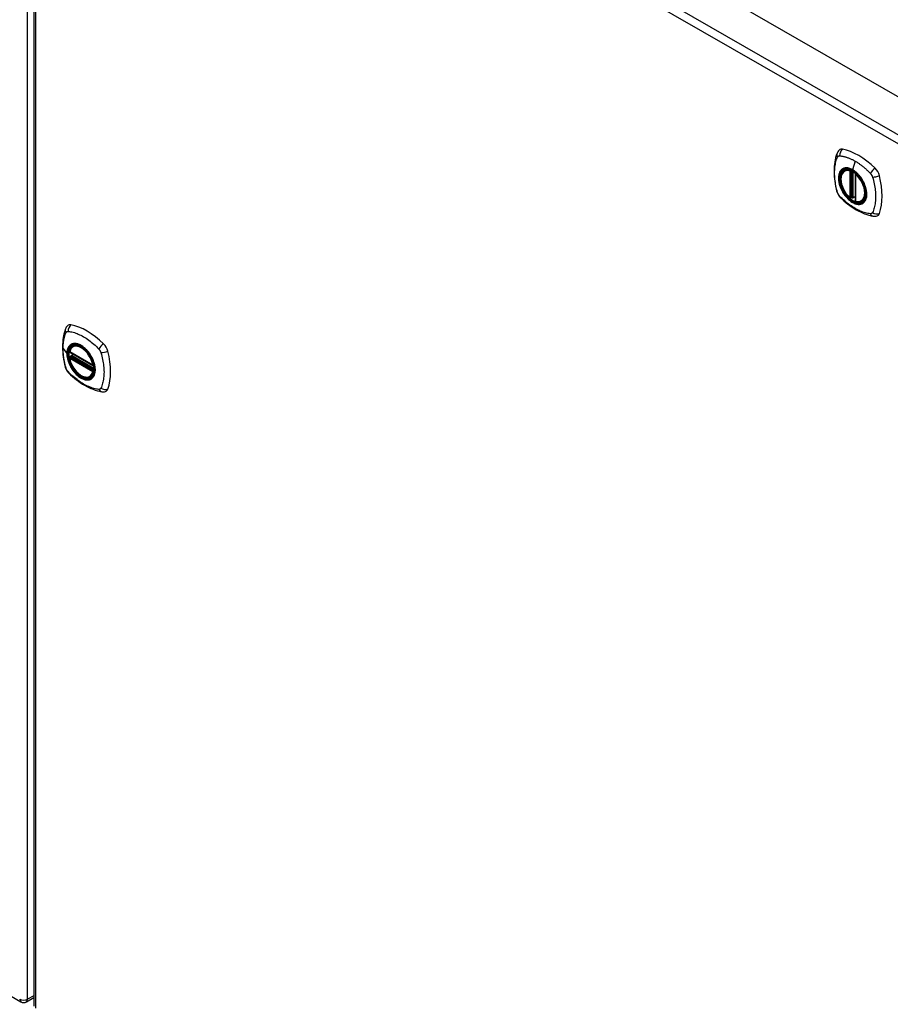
# Model space of a CAD drawing. Header units: inches. Extents: x 338.7 to 398.8, y 128 to 186.9.
# Tile 8 of 11: x 368.2 to 383.7, y 145.1 to 162.7. Entities that reach past the tile are written whole.
import ezdxf

# ---------------------------------------------------------------- set-up
doc = ezdxf.new("R2010")
doc.units = ezdxf.units.IN
doc.header["$MEASUREMENT"] = 0
doc.layers.add('Visible Edges(ANSI)', color=7, linetype='Continuous', lineweight=25)
doc.layers.add('Visible Tangent Edges(ANSI)', color=7, linetype='Continuous', lineweight=25)

msp = doc.modelspace()

# ---------------------------------------------------------------- linework, layer by layer
at = {"layer": 'Visible Edges(ANSI)'}
for p, q in [((369.11, 169.794), (398.53, 152.853)), ((368.421, 169.373), (368.421, 145.076)), ((338.772, 162.092), (368.191, 145.151)), ((382.895, 159.988), (382.905, 159.994)), ((383.089, 159.927), (383.089, 159.448)), ((383.02, 159.504), (383.006, 159.496)), ((383.035, 159.501), (383.033, 159.503)), ((383.089, 159.524), (383.048, 159.501)), ((383.207, 159.445), (383.218, 159.451)), ((369.122, 156.853), (369.132, 156.86)), ((369.065, 156.749), (369.479, 156.511)), ((369.065, 156.654), (369.079, 156.662)), ((369.085, 156.673), (369.084, 156.676)), ((369.09, 156.688), (369.131, 156.711)), ((369.434, 156.311), (369.445, 156.317)), ((368.29, 145.151), (368.421, 145.226))]:
    msp.add_line(p, q, dxfattribs=at)
at = {"layer": 'Visible Edges(ANSI)', "flags": 128}
for points in [[(382.761, 160.297), (382.753, 160.276), (382.747, 160.256), (382.741, 160.237), (382.736, 160.219), (382.732, 160.2), (382.728, 160.18), (382.721, 160.14), (382.715, 160.1), (382.711, 160.058), (382.709, 160.016), (382.708, 159.973), (382.709, 159.929), (382.711, 159.885), (382.715, 159.841), (382.72, 159.796), (382.727, 159.75), (382.736, 159.705), (382.745, 159.659), (382.751, 159.636), (382.754, 159.624), (382.757, 159.61)], [(382.799, 160.353), (382.786, 160.34), (382.775, 160.325), (382.767, 160.311), (382.761, 160.297)], [(382.993, 159.497), (382.979, 159.51), (382.965, 159.523), (382.952, 159.537), (382.939, 159.552), (382.927, 159.568), (382.915, 159.584), (382.903, 159.601), (382.893, 159.619), (382.883, 159.636), (382.873, 159.655), (382.865, 159.673), (382.857, 159.691), (382.85, 159.71), (382.844, 159.729), (382.839, 159.747), (382.834, 159.766), (382.831, 159.784), (382.828, 159.802), (382.827, 159.82), (382.826, 159.837), (382.826, 159.854), (382.828, 159.87), (382.83, 159.886), (382.833, 159.901), (382.838, 159.915), (382.843, 159.928), (382.849, 159.941), (382.857, 159.952), (382.865, 159.963), (382.874, 159.972), (382.884, 159.981), (382.895, 159.988)], [(383.149, 159.906), (383.167, 159.884), (383.184, 159.861), (383.201, 159.837), (383.216, 159.812), (383.23, 159.786), (383.243, 159.76), (383.254, 159.733), (383.264, 159.706)], [(382.757, 159.61), (382.762, 159.597), (382.767, 159.584), (382.773, 159.571), (382.779, 159.559), (382.787, 159.547), (382.795, 159.536), (382.804, 159.525), (382.813, 159.514)], [(382.813, 159.514), (382.823, 159.504), (382.832, 159.495), (382.85, 159.478), (382.884, 159.448), (382.919, 159.418), (382.955, 159.389), (382.991, 159.362), (383.028, 159.337), (383.065, 159.313), (383.102, 159.29), (383.14, 159.27), (383.178, 159.251), (383.215, 159.233), (383.254, 159.218), (383.292, 159.204), (383.33, 159.193), (383.368, 159.183), (383.387, 159.179), (383.398, 159.177), (383.409, 159.175)], [(383.033, 159.503), (383.031, 159.505), (383.027, 159.505), (383.023, 159.505), (383.02, 159.504)], [(383.207, 159.445), (383.195, 159.439), (383.183, 159.435), (383.169, 159.432), (383.156, 159.43), (383.142, 159.43), (383.127, 159.431), (383.113, 159.433), (383.098, 159.437)], [(383.409, 159.175), (383.424, 159.173), (383.44, 159.173), (383.458, 159.175), (383.476, 159.18)], [(368.988, 157.162), (368.98, 157.141), (368.974, 157.122), (368.968, 157.103), (368.964, 157.084), (368.959, 157.066), (368.955, 157.046), (368.948, 157.006), (368.942, 156.966), (368.938, 156.924), (368.936, 156.882), (368.935, 156.839), (368.936, 156.795), (368.938, 156.751), (368.942, 156.707), (368.948, 156.662), (368.954, 156.616), (368.963, 156.571), (368.973, 156.525), (368.978, 156.502), (368.981, 156.49), (368.985, 156.476)], [(369.026, 157.219), (369.013, 157.205), (369.002, 157.191), (368.994, 157.177), (368.988, 157.162)], [(369.06, 156.762), (369.064, 156.777), (369.069, 156.791), (369.075, 156.804), (369.083, 156.816), (369.091, 156.828), (369.1, 156.837), (369.111, 156.846), (369.122, 156.853)], [(369.376, 156.772), (369.394, 156.75), (369.412, 156.727), (369.428, 156.702), (369.443, 156.677), (369.457, 156.652), (369.47, 156.625), (369.481, 156.598), (369.491, 156.572)], [(369.434, 156.311), (369.423, 156.305), (369.411, 156.301), (369.398, 156.298), (369.385, 156.296), (369.371, 156.295), (369.357, 156.296), (369.343, 156.298), (369.329, 156.302), (369.314, 156.306), (369.299, 156.312), (369.285, 156.319), (369.27, 156.327), (369.255, 156.336), (369.241, 156.346), (369.227, 156.358), (369.212, 156.37), (369.199, 156.383), (369.185, 156.397), (369.172, 156.411), (369.16, 156.427), (369.147, 156.443), (369.136, 156.459), (369.125, 156.476), (369.115, 156.494), (369.105, 156.512), (369.096, 156.53), (369.088, 156.548), (369.08, 156.567), (369.074, 156.586), (369.068, 156.604), (369.063, 156.623), (369.06, 156.641)], [(369.079, 156.662), (369.082, 156.664), (369.084, 156.667), (369.085, 156.67), (369.085, 156.673)], [(368.985, 156.476), (368.989, 156.463), (368.994, 156.449), (369, 156.437), (369.007, 156.425), (369.014, 156.413), (369.022, 156.401), (369.031, 156.39), (369.04, 156.38)], [(369.04, 156.38), (369.05, 156.37), (369.06, 156.361), (369.077, 156.344), (369.111, 156.314), (369.147, 156.284), (369.182, 156.255), (369.219, 156.228), (369.255, 156.202), (369.292, 156.178), (369.329, 156.156), (369.367, 156.135), (369.405, 156.116), (369.443, 156.099), (369.481, 156.084), (369.519, 156.07), (369.557, 156.058), (369.595, 156.049), (369.615, 156.044), (369.625, 156.042), (369.636, 156.04)], [(369.636, 156.04), (369.651, 156.039), (369.668, 156.039), (369.685, 156.041), (369.703, 156.045)]]:
    msp.add_lwpolyline(points, dxfattribs=at)
at = {"layer": 'Visible Edges(ANSI)'}
for centre, radius, start, end in [((383.101, 159.927), 0.0118, 137.2248, 180), ((383.001, 159.506), 0.0118, 229.4263, 299.936), ((383.042, 159.511), 0.0118, 232.2158, 299.936), ((383.101, 159.448), 0.0118, 180, 253.542), ((369.071, 156.759), 0.0118, 166.5789, 240.064), ((369.071, 156.643), 0.0118, 119.936, 190.602), ((369.096, 156.677), 0.0118, 119.936, 187.8207), ((369.485, 156.521), 0.0118, 240.064, 282.6676), ((368.241, 145.237), 0.099, 240.064, 299.936)]:
    msp.add_arc(centre, radius, start, end, dxfattribs=at)
for centre, major_axis, start_param, end_param in [((382.898, 160.207), (-0.088, 0.154), 5.827357, 6.408431), ((383.148, 159.21), (-0.639, 1.109), 5.172085, 5.827357), ((383.044, 159.712), (0.157, -0.273), 2.362013, 7.062765), ((383.399, 159.918), (0.088, -0.154), 1.114968, 2.030492), ((382.661, 160.053), (-0.639, 1.109), 3.601288, 4.256561), ((383.399, 159.338), (0.088, -0.154), 6.157956, 6.742881), ((369.125, 157.073), (-0.088, 0.154), 5.827357, 6.408431), ((369.376, 156.075), (-0.639, 1.109), 5.172085, 5.827357), ((369.271, 156.578), (0.157, -0.273), 2.362013, 7.062765), ((369.627, 156.784), (0.088, -0.154), 1.114968, 2.030492), ((368.889, 156.919), (-0.639, 1.109), 3.601288, 4.256561), ((369.627, 156.204), (0.088, -0.154), 6.157956, 6.742881)]:
    msp.add_ellipse(centre, major_axis=major_axis, ratio=0.578093, start_param=start_param, end_param=end_param, dxfattribs=at)
for centre, major_axis in [((383.04, 159.71), (-0.16, 0.277)), ((369.268, 156.576), (0.16, -0.277))]:
    msp.add_ellipse(centre, major_axis=major_axis, ratio=0.578093, dxfattribs=at)
at = {"layer": 'Visible Tangent Edges(ANSI)'}
for p, q in [((368.311, 145.197), (368.311, 169.494)), ((368.52, 169.454), (397.939, 152.513)), ((397.869, 152.392), (368.45, 169.333)), ((368.45, 169.333), (368.45, 145.036)), ((383.083, 160.158), (383.039, 160.002)), ((382.992, 159.98), (382.992, 159.501)), ((383.009, 159.98), (383.016, 159.984)), ((383.009, 159.501), (383.009, 159.98)), ((383.02, 159.982), (383.02, 159.508)), ((383.036, 159.509), (383.036, 159.975)), ((383.051, 159.506), (383.051, 159.966)), ((383.093, 159.444), (383.093, 159.922)), ((383.02, 159.508), (383.009, 159.501)), ((383.089, 159.528), (383.051, 159.506)), ((368.945, 156.811), (369.014, 156.721)), ((369.477, 156.516), (369.063, 156.755)), ((369.063, 156.639), (369.477, 156.4)), ((369.071, 156.653), (369.083, 156.66)), ((369.485, 156.415), (369.071, 156.653)), ((369.083, 156.66), (369.493, 156.423)), ((369.494, 156.44), (369.091, 156.672)), ((369.096, 156.687), (369.135, 156.709)), ((369.494, 156.458), (369.096, 156.687)), ((369.492, 156.419), (369.485, 156.415)), ((368.421, 145.26), (368.311, 145.197))]:
    msp.add_line(p, q, dxfattribs=at)
at = {"layer": 'Visible Tangent Edges(ANSI)', "flags": 128}
for points in [[(382.771, 159.596), (382.761, 159.629), (382.754, 159.659), (382.747, 159.688), (382.741, 159.718), (382.736, 159.747), (382.731, 159.776), (382.727, 159.805), (382.724, 159.834), (382.721, 159.862), (382.719, 159.89), (382.718, 159.918), (382.718, 159.945), (382.718, 159.972), (382.719, 159.998), (382.721, 160.024), (382.724, 160.049), (382.727, 160.074), (382.731, 160.098), (382.736, 160.122), (382.741, 160.145), (382.747, 160.167), (382.754, 160.189), (382.761, 160.21), (382.771, 160.231)], [(382.771, 160.231), (382.771, 160.232), (382.772, 160.233), (382.772, 160.234), (382.773, 160.235), (382.773, 160.236), (382.774, 160.236), (382.775, 160.237), (382.775, 160.238), (382.776, 160.239), (382.776, 160.239), (382.777, 160.24), (382.778, 160.241), (382.778, 160.241), (382.779, 160.242), (382.78, 160.243), (382.78, 160.243), (382.781, 160.244), (382.782, 160.244), (382.782, 160.245), (382.783, 160.246), (382.784, 160.246), (382.785, 160.247), (382.785, 160.247), (382.786, 160.247)], [(382.786, 160.247), (382.787, 160.248), (382.788, 160.248), (382.788, 160.249), (382.789, 160.249), (382.79, 160.249), (382.791, 160.25), (382.792, 160.25), (382.793, 160.25), (382.793, 160.251), (382.794, 160.251), (382.795, 160.251), (382.796, 160.251), (382.797, 160.252), (382.798, 160.252), (382.799, 160.252), (382.8, 160.252), (382.801, 160.252), (382.801, 160.252), (382.802, 160.252), (382.803, 160.252), (382.804, 160.252), (382.805, 160.252), (382.806, 160.252), (382.807, 160.252)], [(382.807, 160.252), (382.82, 160.252), (382.831, 160.25), (382.842, 160.248), (382.853, 160.246), (382.864, 160.244), (382.875, 160.241), (382.887, 160.239), (382.898, 160.236), (382.909, 160.232), (382.921, 160.229), (382.932, 160.225), (382.944, 160.222), (382.955, 160.217), (382.967, 160.213), (382.978, 160.209), (382.99, 160.204), (383.001, 160.199), (383.013, 160.194), (383.025, 160.188), (383.036, 160.183), (383.048, 160.177), (383.06, 160.17), (383.071, 160.164), (383.083, 160.158)], [(383.083, 160.158), (383.095, 160.151), (383.106, 160.144), (383.118, 160.136), (383.13, 160.129), (383.141, 160.121), (383.153, 160.113), (383.164, 160.105), (383.176, 160.097), (383.188, 160.088), (383.199, 160.079), (383.21, 160.07), (383.222, 160.061), (383.233, 160.052), (383.244, 160.043), (383.256, 160.033), (383.267, 160.023), (383.278, 160.013), (383.289, 160.003), (383.3, 159.993), (383.311, 159.982), (383.322, 159.972), (383.333, 159.961), (383.344, 159.95), (383.357, 159.936)], [(382.845, 160.008), (382.836, 160), (382.828, 159.991), (382.82, 159.981), (382.813, 159.97), (382.807, 159.958), (382.802, 159.945), (382.797, 159.932), (382.794, 159.918), (382.791, 159.903), (382.789, 159.888), (382.787, 159.872), (382.787, 159.855), (382.787, 159.838), (382.789, 159.821), (382.791, 159.803), (382.794, 159.784), (382.797, 159.766), (382.802, 159.747), (382.807, 159.729), (382.813, 159.71), (382.82, 159.691), (382.828, 159.672), (382.836, 159.654), (382.845, 159.636)], [(383.264, 159.706), (383.282, 159.637), (383.289, 159.572), (383.284, 159.513), (383.268, 159.463), (383.241, 159.425), (383.205, 159.4), (383.162, 159.389), (383.113, 159.393), (383.061, 159.411), (383.007, 159.444), (382.955, 159.488), (382.907, 159.543), (382.865, 159.605), (382.831, 159.672), (382.807, 159.741), (382.793, 159.809), (382.791, 159.872), (382.8, 159.928), (382.821, 159.973), (382.851, 160.007), (382.89, 160.027), (382.936, 160.032), (382.986, 160.022), (383.04, 159.998)], [(382.878, 160.027), (382.877, 160.026), (382.875, 160.026), (382.874, 160.025), (382.872, 160.024), (382.871, 160.024), (382.869, 160.023), (382.868, 160.022), (382.866, 160.022), (382.865, 160.021), (382.863, 160.02), (382.862, 160.019), (382.861, 160.019), (382.859, 160.018), (382.858, 160.017), (382.856, 160.016), (382.855, 160.015), (382.854, 160.014), (382.852, 160.013), (382.851, 160.012), (382.85, 160.012), (382.849, 160.011), (382.847, 160.01), (382.846, 160.009), (382.845, 160.008)], [(383.039, 160.002), (383.032, 160.006), (383.025, 160.01), (383.017, 160.013), (383.01, 160.016), (383.003, 160.019), (382.996, 160.022), (382.989, 160.025), (382.981, 160.027), (382.974, 160.029), (382.967, 160.031), (382.96, 160.032), (382.954, 160.034), (382.947, 160.034), (382.94, 160.035), (382.933, 160.036), (382.927, 160.036), (382.92, 160.035), (382.914, 160.035), (382.908, 160.034), (382.901, 160.033), (382.895, 160.032), (382.889, 160.031), (382.884, 160.029), (382.878, 160.027)], [(383.2, 159.842), (383.194, 159.85), (383.188, 159.859), (383.183, 159.867), (383.176, 159.875), (383.17, 159.883), (383.164, 159.891), (383.158, 159.899), (383.151, 159.906), (383.145, 159.914), (383.138, 159.921), (383.131, 159.928), (383.125, 159.935), (383.118, 159.942), (383.111, 159.948), (383.104, 159.955), (383.097, 159.961), (383.09, 159.967), (383.083, 159.972), (383.075, 159.978), (383.068, 159.983), (383.061, 159.988), (383.054, 159.993), (383.046, 159.997), (383.039, 160.002)], [(383.04, 159.998), (383.044, 159.995), (383.049, 159.992), (383.054, 159.99), (383.058, 159.986), (383.063, 159.983), (383.068, 159.98), (383.072, 159.977), (383.077, 159.973), (383.082, 159.97), (383.086, 159.966), (383.091, 159.962), (383.096, 159.958), (383.1, 159.955), (383.105, 159.951), (383.109, 159.946), (383.114, 159.942), (383.118, 159.938), (383.123, 159.934), (383.127, 159.929), (383.131, 159.925), (383.136, 159.92), (383.14, 159.916), (383.144, 159.911), (383.149, 159.906)], [(383.357, 159.936), (383.359, 159.934), (383.361, 159.931), (383.363, 159.929), (383.365, 159.927), (383.366, 159.924), (383.368, 159.922), (383.37, 159.919), (383.372, 159.917), (383.373, 159.914), (383.375, 159.912), (383.377, 159.909), (383.378, 159.907), (383.38, 159.904), (383.381, 159.901), (383.383, 159.898), (383.384, 159.896), (383.385, 159.893), (383.387, 159.89), (383.388, 159.887), (383.389, 159.884), (383.39, 159.882), (383.391, 159.879), (383.392, 159.876), (383.393, 159.873)], [(383.233, 159.784), (383.232, 159.786), (383.231, 159.789), (383.229, 159.791), (383.228, 159.794), (383.227, 159.796), (383.225, 159.799), (383.224, 159.801), (383.223, 159.804), (383.221, 159.806), (383.22, 159.808), (383.219, 159.811), (383.217, 159.813), (383.216, 159.816), (383.214, 159.818), (383.213, 159.82), (383.212, 159.823), (383.21, 159.825), (383.209, 159.827), (383.207, 159.83), (383.206, 159.832), (383.204, 159.835), (383.203, 159.837), (383.201, 159.839), (383.2, 159.842)], [(383.233, 159.412), (383.242, 159.42), (383.25, 159.429), (383.258, 159.439), (383.265, 159.45), (383.271, 159.462), (383.276, 159.474), (383.281, 159.488), (383.285, 159.502), (383.288, 159.516), (383.29, 159.532), (383.291, 159.548), (383.292, 159.565), (383.291, 159.582), (383.29, 159.599), (383.288, 159.617), (383.285, 159.635), (383.281, 159.654), (383.276, 159.672), (383.271, 159.691), (383.265, 159.71), (383.258, 159.729), (383.25, 159.747), (383.242, 159.766), (383.233, 159.784)], [(383.393, 159.873), (383.403, 159.84), (383.41, 159.811), (383.417, 159.781), (383.424, 159.752), (383.429, 159.722), (383.434, 159.693), (383.439, 159.664), (383.442, 159.636), (383.445, 159.607), (383.447, 159.58), (383.448, 159.552), (383.448, 159.525), (383.448, 159.498), (383.447, 159.472), (383.445, 159.446), (383.442, 159.42), (383.439, 159.396), (383.434, 159.372), (383.429, 159.348), (383.424, 159.325), (383.417, 159.303), (383.41, 159.281), (383.403, 159.26), (383.393, 159.238)], [(382.807, 159.533), (382.805, 159.535), (382.803, 159.538), (382.802, 159.54), (382.8, 159.542), (382.798, 159.545), (382.796, 159.547), (382.794, 159.55), (382.793, 159.552), (382.791, 159.555), (382.789, 159.557), (382.788, 159.56), (382.786, 159.563), (382.785, 159.565), (382.783, 159.568), (382.782, 159.571), (382.78, 159.574), (382.779, 159.576), (382.778, 159.579), (382.776, 159.582), (382.775, 159.585), (382.774, 159.588), (382.773, 159.59), (382.772, 159.593), (382.771, 159.596)], [(382.845, 159.636), (382.846, 159.633), (382.847, 159.631), (382.849, 159.628), (382.85, 159.626), (382.851, 159.623), (382.852, 159.621), (382.854, 159.618), (382.855, 159.616), (382.856, 159.613), (382.858, 159.611), (382.859, 159.609), (382.861, 159.606), (382.862, 159.604), (382.863, 159.601), (382.865, 159.599), (382.866, 159.597), (382.868, 159.594), (382.869, 159.592), (382.871, 159.59), (382.872, 159.587), (382.874, 159.585), (382.875, 159.583), (382.877, 159.58), (382.878, 159.578)], [(382.878, 159.578), (382.889, 159.561), (382.901, 159.545), (382.914, 159.529), (382.927, 159.513), (382.94, 159.499), (382.954, 159.485), (382.967, 159.471), (382.982, 159.459), (382.996, 159.447), (383.01, 159.437), (383.025, 159.427), (383.039, 159.418), (383.054, 159.41), (383.068, 159.403), (383.083, 159.397), (383.097, 159.393), (383.111, 159.389), (383.125, 159.386), (383.138, 159.385), (383.152, 159.384), (383.164, 159.385), (383.177, 159.386), (383.188, 159.389), (383.2, 159.393)], [(383.357, 159.217), (383.333, 159.219), (383.311, 159.223), (383.289, 159.228), (383.267, 159.234), (383.245, 159.241), (383.222, 159.248), (383.199, 159.257), (383.176, 159.266), (383.153, 159.276), (383.13, 159.288), (383.107, 159.3), (383.083, 159.313), (383.06, 159.327), (383.037, 159.341), (383.013, 159.357), (382.99, 159.373), (382.967, 159.39), (382.944, 159.408), (382.921, 159.427), (382.898, 159.446), (382.875, 159.466), (382.853, 159.487), (382.831, 159.508), (382.807, 159.533)], [(383.02, 159.508), (383.02, 159.508), (383.02, 159.508), (383.02, 159.508), (383.02, 159.508), (383.02, 159.508), (383.02, 159.508), (383.02, 159.507), (383.02, 159.507), (383.02, 159.507), (383.02, 159.507), (383.02, 159.507), (383.02, 159.507), (383.02, 159.507), (383.02, 159.507), (383.02, 159.507), (383.02, 159.507), (383.02, 159.507), (383.02, 159.507), (383.02, 159.507), (383.02, 159.507), (383.02, 159.506), (383.02, 159.506), (383.02, 159.506), (383.02, 159.506)], [(383.02, 159.506), (383.02, 159.506), (383.02, 159.506), (383.02, 159.506), (383.02, 159.506), (383.02, 159.505), (383.02, 159.505), (383.02, 159.505), (383.02, 159.505), (383.02, 159.505), (383.02, 159.505), (383.02, 159.505), (383.02, 159.504), (383.02, 159.504), (383.02, 159.504), (383.02, 159.504), (383.02, 159.504), (383.02, 159.504), (383.02, 159.504), (383.02, 159.504), (383.02, 159.504), (383.02, 159.504), (383.02, 159.504), (383.02, 159.504), (383.02, 159.504)], [(383.02, 159.504), (383.02, 159.504), (383.02, 159.504), (383.02, 159.504), (383.02, 159.504), (383.02, 159.504), (383.02, 159.504), (383.02, 159.504), (383.02, 159.504), (383.02, 159.504), (383.02, 159.504), (383.02, 159.504), (383.02, 159.504), (383.02, 159.504), (383.02, 159.504), (383.02, 159.504), (383.02, 159.504), (383.02, 159.504), (383.02, 159.504), (383.02, 159.504), (383.02, 159.504), (383.02, 159.504), (383.02, 159.504), (383.02, 159.504), (383.02, 159.504)], [(383.033, 159.503), (383.033, 159.503), (383.033, 159.503), (383.033, 159.503), (383.033, 159.503), (383.033, 159.503), (383.034, 159.503), (383.034, 159.503), (383.034, 159.503), (383.034, 159.503), (383.034, 159.503), (383.034, 159.503), (383.034, 159.503), (383.034, 159.503), (383.034, 159.503), (383.034, 159.503), (383.034, 159.502), (383.034, 159.502), (383.034, 159.502), (383.034, 159.502), (383.034, 159.502), (383.034, 159.502), (383.034, 159.502), (383.034, 159.502), (383.034, 159.502)], [(383.034, 159.502), (383.035, 159.502), (383.035, 159.502), (383.035, 159.502), (383.035, 159.503), (383.035, 159.503), (383.035, 159.503), (383.035, 159.503), (383.035, 159.503), (383.035, 159.503), (383.035, 159.503), (383.035, 159.503), (383.035, 159.503), (383.035, 159.503), (383.035, 159.504), (383.035, 159.504), (383.035, 159.504), (383.035, 159.504), (383.035, 159.504), (383.035, 159.504), (383.035, 159.505), (383.035, 159.505), (383.035, 159.505), (383.035, 159.505), (383.035, 159.505)], [(383.035, 159.505), (383.035, 159.505), (383.035, 159.506), (383.035, 159.506), (383.035, 159.506), (383.035, 159.506), (383.035, 159.506), (383.035, 159.506), (383.035, 159.506), (383.035, 159.507), (383.036, 159.507), (383.036, 159.507), (383.036, 159.507), (383.036, 159.507), (383.036, 159.507), (383.036, 159.507), (383.036, 159.508), (383.036, 159.508), (383.036, 159.508), (383.036, 159.508), (383.036, 159.508), (383.036, 159.508), (383.036, 159.508), (383.036, 159.508), (383.036, 159.509)], [(383.2, 159.393), (383.201, 159.393), (383.203, 159.394), (383.204, 159.394), (383.206, 159.395), (383.207, 159.396), (383.209, 159.396), (383.21, 159.397), (383.212, 159.398), (383.213, 159.399), (383.214, 159.399), (383.216, 159.4), (383.217, 159.401), (383.219, 159.402), (383.22, 159.403), (383.221, 159.403), (383.223, 159.404), (383.224, 159.405), (383.225, 159.406), (383.227, 159.407), (383.228, 159.408), (383.229, 159.409), (383.231, 159.41), (383.232, 159.411), (383.233, 159.412)], [(383.393, 159.238), (383.392, 159.236), (383.391, 159.234), (383.39, 159.233), (383.389, 159.231), (383.388, 159.23), (383.387, 159.228), (383.385, 159.227), (383.384, 159.226), (383.383, 159.225), (383.381, 159.224), (383.38, 159.223), (383.378, 159.222), (383.377, 159.221), (383.375, 159.22), (383.373, 159.219), (383.372, 159.219), (383.37, 159.218), (383.368, 159.218), (383.366, 159.217), (383.365, 159.217), (383.363, 159.217), (383.361, 159.217), (383.359, 159.217), (383.357, 159.217)], [(368.998, 157.097), (368.999, 157.099), (369, 157.1), (369.001, 157.102), (369.003, 157.104), (369.004, 157.105), (369.005, 157.106), (369.006, 157.108), (369.008, 157.109), (369.009, 157.11), (369.01, 157.111), (369.012, 157.112), (369.013, 157.113), (369.015, 157.114), (369.017, 157.115), (369.018, 157.115), (369.02, 157.116), (369.022, 157.117), (369.023, 157.117), (369.025, 157.117), (369.027, 157.118), (369.029, 157.118), (369.031, 157.118), (369.033, 157.118), (369.035, 157.118)], [(369.035, 157.118), (369.058, 157.116), (369.08, 157.112), (369.103, 157.107), (369.125, 157.101), (369.148, 157.095), (369.171, 157.087), (369.194, 157.079), (369.217, 157.07), (369.241, 157.059), (369.264, 157.048), (369.287, 157.036), (369.311, 157.023), (369.334, 157.009), (369.357, 156.994), (369.38, 156.979), (369.403, 156.962), (369.426, 156.945), (369.449, 156.927), (369.472, 156.908), (369.494, 156.889), (369.517, 156.869), (369.539, 156.848), (369.561, 156.827), (369.584, 156.802)], [(368.945, 156.811), (368.945, 156.825), (368.946, 156.838), (368.946, 156.851), (368.947, 156.864), (368.947, 156.877), (368.948, 156.89), (368.95, 156.903), (368.951, 156.915), (368.953, 156.928), (368.954, 156.94), (368.956, 156.952), (368.958, 156.964), (368.961, 156.976), (368.963, 156.987), (368.966, 156.999), (368.968, 157.01), (368.971, 157.021), (368.975, 157.033), (368.978, 157.043), (368.981, 157.054), (368.985, 157.065), (368.989, 157.075), (368.993, 157.086), (368.998, 157.097)], [(368.998, 156.462), (368.993, 156.48), (368.989, 156.495), (368.985, 156.51), (368.981, 156.524), (368.978, 156.539), (368.975, 156.554), (368.971, 156.569), (368.968, 156.584), (368.966, 156.598), (368.963, 156.613), (368.961, 156.628), (368.958, 156.642), (368.956, 156.657), (368.954, 156.671), (368.953, 156.686), (368.951, 156.7), (368.95, 156.714), (368.948, 156.728), (368.947, 156.742), (368.947, 156.756), (368.946, 156.77), (368.946, 156.784), (368.945, 156.798), (368.945, 156.811)], [(369.072, 156.873), (369.068, 156.869), (369.063, 156.865), (369.059, 156.861), (369.055, 156.856), (369.051, 156.851), (369.047, 156.846), (369.044, 156.841), (369.04, 156.835), (369.037, 156.83), (369.034, 156.824), (369.032, 156.817), (369.029, 156.811), (369.027, 156.805), (369.025, 156.798), (369.023, 156.791), (369.021, 156.784), (369.019, 156.776), (369.018, 156.769), (369.017, 156.761), (369.016, 156.753), (369.015, 156.745), (369.015, 156.737), (369.014, 156.729), (369.014, 156.721)], [(369.018, 156.719), (369.019, 156.743), (369.021, 156.766), (369.026, 156.787), (369.032, 156.806), (369.04, 156.825), (369.049, 156.841), (369.06, 156.855), (369.072, 156.868), (369.086, 156.878), (369.101, 156.886), (369.117, 156.892), (369.135, 156.896), (369.153, 156.898), (369.172, 156.897), (369.192, 156.894), (369.212, 156.888), (369.233, 156.881), (369.254, 156.871), (369.275, 156.859), (369.296, 156.845), (369.316, 156.83), (369.337, 156.812), (369.357, 156.793), (369.376, 156.772)], [(369.105, 156.893), (369.104, 156.892), (369.102, 156.891), (369.101, 156.891), (369.099, 156.89), (369.098, 156.889), (369.096, 156.889), (369.095, 156.888), (369.094, 156.887), (369.092, 156.887), (369.091, 156.886), (369.089, 156.885), (369.088, 156.884), (369.087, 156.883), (369.085, 156.883), (369.084, 156.882), (369.082, 156.881), (369.081, 156.88), (369.08, 156.879), (369.079, 156.878), (369.077, 156.877), (369.076, 156.876), (369.075, 156.875), (369.073, 156.874), (369.072, 156.873)], [(369.427, 156.707), (369.416, 156.724), (369.404, 156.741), (369.391, 156.757), (369.379, 156.772), (369.365, 156.787), (369.352, 156.801), (369.338, 156.814), (369.324, 156.826), (369.31, 156.838), (369.296, 156.849), (369.281, 156.858), (369.267, 156.867), (369.252, 156.875), (369.237, 156.882), (369.223, 156.888), (369.209, 156.893), (369.195, 156.897), (369.181, 156.899), (369.167, 156.901), (369.154, 156.901), (369.141, 156.901), (369.129, 156.899), (369.117, 156.896), (369.105, 156.893)], [(369.584, 156.802), (369.586, 156.799), (369.588, 156.797), (369.59, 156.795), (369.592, 156.792), (369.594, 156.79), (369.596, 156.788), (369.597, 156.785), (369.599, 156.783), (369.601, 156.78), (369.602, 156.777), (369.604, 156.775), (369.606, 156.772), (369.607, 156.77), (369.609, 156.767), (369.61, 156.764), (369.611, 156.761), (369.613, 156.759), (369.614, 156.756), (369.615, 156.753), (369.616, 156.75), (369.617, 156.747), (369.618, 156.744), (369.619, 156.742), (369.62, 156.739)], [(369.014, 156.721), (369.014, 156.712), (369.015, 156.704), (369.015, 156.695), (369.016, 156.686), (369.017, 156.677), (369.018, 156.668), (369.019, 156.659), (369.021, 156.65), (369.023, 156.641), (369.025, 156.632), (369.027, 156.623), (369.029, 156.613), (369.032, 156.604), (369.034, 156.595), (369.037, 156.585), (369.04, 156.576), (369.044, 156.566), (369.047, 156.557), (369.051, 156.547), (369.055, 156.538), (369.059, 156.529), (369.063, 156.52), (369.068, 156.51), (369.072, 156.501)], [(369.491, 156.572), (369.505, 156.524), (369.513, 156.477), (369.516, 156.432), (369.513, 156.391), (369.505, 156.354), (369.491, 156.321), (369.473, 156.295), (369.449, 156.274), (369.422, 156.261), (369.392, 156.255), (369.358, 156.255), (369.322, 156.263), (369.286, 156.278), (369.248, 156.3), (369.211, 156.327), (369.176, 156.36), (369.142, 156.398), (369.111, 156.44), (369.084, 156.485), (369.061, 156.532), (369.042, 156.58), (369.029, 156.628), (369.021, 156.675), (369.018, 156.719)], [(369.079, 156.662), (369.079, 156.662), (369.079, 156.662), (369.079, 156.662), (369.079, 156.662), (369.079, 156.662), (369.079, 156.662), (369.079, 156.662), (369.079, 156.662), (369.079, 156.662), (369.079, 156.662), (369.079, 156.662), (369.079, 156.662), (369.079, 156.662), (369.079, 156.662), (369.079, 156.661), (369.079, 156.661), (369.079, 156.661), (369.079, 156.661), (369.079, 156.661), (369.079, 156.661), (369.079, 156.661), (369.079, 156.661), (369.079, 156.661), (369.079, 156.661)], [(369.079, 156.661), (369.079, 156.661), (369.079, 156.661), (369.079, 156.661), (369.079, 156.661), (369.079, 156.661), (369.079, 156.661), (369.079, 156.661), (369.079, 156.661), (369.079, 156.661), (369.079, 156.661), (369.079, 156.661), (369.079, 156.661), (369.079, 156.661), (369.079, 156.661), (369.08, 156.661), (369.08, 156.661), (369.08, 156.661), (369.08, 156.661), (369.08, 156.661), (369.08, 156.66), (369.08, 156.66), (369.081, 156.66), (369.081, 156.66), (369.081, 156.66)], [(369.081, 156.66), (369.081, 156.66), (369.081, 156.66), (369.081, 156.66), (369.081, 156.66), (369.081, 156.66), (369.081, 156.66), (369.081, 156.66), (369.082, 156.66), (369.082, 156.66), (369.082, 156.66), (369.082, 156.66), (369.082, 156.66), (369.082, 156.66), (369.082, 156.66), (369.082, 156.66), (369.082, 156.66), (369.082, 156.66), (369.082, 156.66), (369.082, 156.66), (369.082, 156.66), (369.082, 156.66), (369.082, 156.66), (369.082, 156.66), (369.083, 156.66)], [(369.085, 156.675), (369.085, 156.675), (369.085, 156.674), (369.085, 156.674), (369.085, 156.674), (369.085, 156.674), (369.085, 156.674), (369.085, 156.674), (369.085, 156.674), (369.085, 156.674), (369.085, 156.674), (369.085, 156.674), (369.085, 156.674), (369.085, 156.674), (369.085, 156.674), (369.085, 156.674), (369.085, 156.674), (369.085, 156.674), (369.085, 156.674), (369.085, 156.673), (369.085, 156.673), (369.085, 156.673), (369.085, 156.673), (369.085, 156.673), (369.085, 156.673)], [(369.088, 156.674), (369.088, 156.674), (369.087, 156.674), (369.087, 156.674), (369.087, 156.674), (369.087, 156.674), (369.087, 156.674), (369.087, 156.674), (369.086, 156.674), (369.086, 156.674), (369.086, 156.674), (369.086, 156.674), (369.086, 156.674), (369.086, 156.675), (369.086, 156.675), (369.086, 156.675), (369.085, 156.675), (369.085, 156.675), (369.085, 156.675), (369.085, 156.675), (369.085, 156.675), (369.085, 156.675), (369.085, 156.675), (369.085, 156.675), (369.085, 156.675)], [(369.091, 156.672), (369.091, 156.672), (369.091, 156.673), (369.09, 156.673), (369.09, 156.673), (369.09, 156.673), (369.09, 156.673), (369.09, 156.673), (369.09, 156.673), (369.09, 156.673), (369.09, 156.673), (369.089, 156.673), (369.089, 156.673), (369.089, 156.673), (369.089, 156.673), (369.089, 156.673), (369.089, 156.673), (369.089, 156.674), (369.089, 156.674), (369.088, 156.674), (369.088, 156.674), (369.088, 156.674), (369.088, 156.674), (369.088, 156.674), (369.088, 156.674)], [(369.46, 156.65), (369.459, 156.652), (369.458, 156.655), (369.457, 156.657), (369.455, 156.659), (369.454, 156.662), (369.453, 156.664), (369.451, 156.667), (369.45, 156.669), (369.449, 156.672), (369.447, 156.674), (369.446, 156.676), (369.445, 156.679), (369.443, 156.681), (369.442, 156.684), (369.44, 156.686), (369.439, 156.688), (369.437, 156.691), (369.436, 156.693), (369.435, 156.696), (369.433, 156.698), (369.432, 156.7), (369.43, 156.703), (369.429, 156.705), (369.427, 156.707)], [(369.46, 156.278), (369.469, 156.286), (369.478, 156.295), (369.485, 156.305), (369.492, 156.316), (369.498, 156.327), (369.504, 156.34), (369.508, 156.353), (369.512, 156.367), (369.515, 156.382), (369.517, 156.398), (369.518, 156.414), (369.519, 156.43), (369.518, 156.447), (369.517, 156.465), (369.515, 156.483), (369.512, 156.501), (369.508, 156.519), (369.504, 156.538), (369.498, 156.557), (369.492, 156.575), (369.485, 156.594), (369.478, 156.613), (369.469, 156.631), (369.46, 156.65)], [(369.62, 156.739), (369.63, 156.706), (369.638, 156.676), (369.645, 156.647), (369.651, 156.617), (369.657, 156.588), (369.662, 156.559), (369.666, 156.53), (369.669, 156.502), (369.672, 156.473), (369.674, 156.445), (369.675, 156.418), (369.676, 156.391), (369.675, 156.364), (369.674, 156.338), (369.672, 156.312), (369.669, 156.286), (369.666, 156.262), (369.662, 156.237), (369.657, 156.214), (369.651, 156.191), (369.645, 156.168), (369.638, 156.146), (369.63, 156.125), (369.62, 156.103)], [(369.013, 156.428), (369.013, 156.43), (369.012, 156.431), (369.011, 156.432), (369.01, 156.434), (369.01, 156.435), (369.009, 156.437), (369.008, 156.438), (369.008, 156.439), (369.007, 156.441), (369.006, 156.442), (369.006, 156.443), (369.005, 156.445), (369.004, 156.446), (369.004, 156.448), (369.003, 156.449), (369.003, 156.45), (369.002, 156.452), (369.001, 156.453), (369.001, 156.455), (369, 156.456), (369, 156.457), (368.999, 156.459), (368.999, 156.46), (368.998, 156.462)], [(369.035, 156.399), (369.034, 156.4), (369.033, 156.401), (369.032, 156.402), (369.031, 156.403), (369.03, 156.404), (369.029, 156.406), (369.028, 156.407), (369.027, 156.408), (369.026, 156.409), (369.025, 156.41), (369.024, 156.412), (369.023, 156.413), (369.022, 156.414), (369.022, 156.415), (369.021, 156.417), (369.02, 156.418), (369.019, 156.419), (369.018, 156.421), (369.017, 156.422), (369.017, 156.423), (369.016, 156.424), (369.015, 156.426), (369.014, 156.427), (369.013, 156.428)], [(369.072, 156.501), (369.073, 156.499), (369.075, 156.496), (369.076, 156.494), (369.077, 156.491), (369.078, 156.489), (369.08, 156.486), (369.081, 156.484), (369.082, 156.482), (369.084, 156.479), (369.085, 156.477), (369.087, 156.474), (369.088, 156.472), (369.089, 156.469), (369.091, 156.467), (369.092, 156.465), (369.094, 156.462), (369.095, 156.46), (369.096, 156.458), (369.098, 156.455), (369.099, 156.453), (369.101, 156.451), (369.102, 156.448), (369.104, 156.446), (369.105, 156.444)], [(369.105, 156.444), (369.117, 156.427), (369.129, 156.41), (369.141, 156.394), (369.154, 156.379), (369.167, 156.364), (369.181, 156.35), (369.195, 156.337), (369.209, 156.325), (369.223, 156.313), (369.237, 156.302), (369.252, 156.293), (369.267, 156.284), (369.281, 156.276), (369.296, 156.269), (369.31, 156.263), (369.324, 156.258), (369.338, 156.255), (369.352, 156.252), (369.366, 156.25), (369.379, 156.25), (369.392, 156.25), (369.404, 156.252), (369.416, 156.254), (369.427, 156.258)], [(369.584, 156.082), (369.561, 156.085), (369.539, 156.089), (369.517, 156.094), (369.494, 156.1), (369.472, 156.106), (369.449, 156.114), (369.426, 156.122), (369.403, 156.132), (369.38, 156.142), (369.357, 156.153), (369.334, 156.165), (369.311, 156.178), (369.287, 156.192), (369.264, 156.207), (369.241, 156.223), (369.217, 156.239), (369.194, 156.256), (369.171, 156.274), (369.148, 156.293), (369.125, 156.312), (369.103, 156.332), (369.08, 156.353), (369.058, 156.374), (369.035, 156.399)], [(369.427, 156.258), (369.429, 156.259), (369.43, 156.259), (369.432, 156.26), (369.433, 156.261), (369.435, 156.261), (369.436, 156.262), (369.437, 156.263), (369.439, 156.263), (369.44, 156.264), (369.442, 156.265), (369.443, 156.266), (369.445, 156.267), (369.446, 156.267), (369.447, 156.268), (369.449, 156.269), (369.45, 156.27), (369.451, 156.271), (369.453, 156.272), (369.454, 156.273), (369.455, 156.274), (369.457, 156.275), (369.458, 156.276), (369.459, 156.277), (369.46, 156.278)], [(369.62, 156.103), (369.619, 156.102), (369.618, 156.1), (369.617, 156.098), (369.616, 156.097), (369.615, 156.096), (369.614, 156.094), (369.613, 156.093), (369.611, 156.092), (369.61, 156.09), (369.609, 156.089), (369.607, 156.088), (369.606, 156.087), (369.604, 156.087), (369.602, 156.086), (369.601, 156.085), (369.599, 156.084), (369.597, 156.084), (369.596, 156.083), (369.594, 156.083), (369.592, 156.083), (369.59, 156.083), (369.588, 156.082), (369.586, 156.082), (369.584, 156.082)]]:
    msp.add_lwpolyline(points, dxfattribs=at)
at = {"layer": 'Visible Tangent Edges(ANSI)'}
for centre, major_axis, ratio, start_param, end_param in [((382.871, 160.255), (-0.11, 0.042), 0.703309, 0, 0.764267), ((382.898, 160.27), (0.026, 0.115), 0.753973, 0.758368, 1.895638), ((383.043, 159.712), (-0.173, 0.3), 0.578093, 5.049679, 10.658285), ((383.042, 159.712), (-0.15, 0.261), 0.578093, 5.737686, 8.403348), ((383.051, 159.717), (-0.156, 0.271), 0.578093, 6.165882, 6.283185), ((383.001, 159.985), (-0.0033, -0.0113), 0.697548, 4.260322, 5.344494), ((383.001, 159.985), (-0.0118, 0), 0.575862, 0.785398, 2.356194), ((383.001, 159.985), (0.0059, -0.0102), 0.578093, 0.787332, 1.523057), ((383.042, 160.002), (-0.00246, -0.00426), 0.578093, 5.124962, 6.139355), ((383.101, 159.927), (-0.0118, 0), 0.575862, 0, 0.785398), ((383.101, 159.927), (0.00768, 0.00897), 0.426057, 1.534849, 2.448406), ((383.427, 159.966), (0.0787, 0.0881), 0.342407, 1.057534, 2.194805), ((383.042, 159.712), (0.15, -0.261), 0.578093, 5.737686, 8.403348), ((383.454, 159.919), (0.116, 0.024), 0.339589, 4.087332, 5.224602), ((382.871, 159.643), (-0.114, -0.032), 0.388839, 0, 0.392668), ((382.898, 159.596), (-0.0848, -0.0822), 0.391657, 5.889683, 6.283185), ((383.001, 159.506), (0.0118, 0), 0.575862, 3.926991, 5.497787), ((383.001, 159.506), (-0.00768, -0.00897), 0.426057, 5.589999, 6.283185), ((383.001, 159.506), (0.0059, -0.0102), 0.578093, 0, 0.787332), ((383.029, 159.503), (-0.0118, 0), 0.575862, 4.088863, 5.497787), ((383.028, 159.5), (-0.0116, 0.0022), 0.652556, 4.188914, 5.615495), ((383.026, 159.494), (-0.00924, 0.00735), 0.983585, 4.628275, 5.94423), ((383.042, 159.511), (-0.00724, -0.00933), 0.471826, 6.077811, 6.283185), ((383.042, 159.511), (0.0118, 0), 0.575862, 4.073452, 5.497787), ((383.042, 159.511), (0.0059, -0.0102), 0.578093, 0, 0.787332), ((383.101, 159.448), (-0.0118, 0), 0.575862, 0, 0.785398), ((383.101, 159.448), (-0.0033, -0.0113), 0.697548, 5.344494, 6.283185), ((383.051, 159.717), (0.156, -0.271), 0.578093, 0, 0.117303), ((383.454, 159.307), (0.113, -0.034), 0.752559, 4.384035, 5.521305), ((383.427, 159.291), (-0.019, -0.117), 0.704723, 5.515471, 6.283185), ((369.098, 157.12), (-0.11, 0.042), 0.703309, 0, 0.764267), ((369.125, 157.136), (0.026, 0.115), 0.753973, 0.758368, 1.895638), ((369.27, 156.578), (-0.173, 0.3), 0.578093, 5.049679, 10.658285), ((369.071, 156.759), (-0.0115, 0.0027), 0.695905, 0, 0.935665), ((369.27, 156.577), (-0.15, 0.261), 0.578093, 4.16689, 6.832552), ((369.278, 156.582), (-0.156, 0.271), 0.578093, 6.165882, 6.283185), ((369.655, 156.831), (0.0787, 0.0881), 0.342407, 1.057534, 2.194805), ((369.681, 156.785), (-0.116, -0.024), 0.339589, 0.945739, 2.083009), ((369.019, 156.722), (0.00492, 0), 0.575862, 3.5561, 4.570492), ((369.071, 156.643), (-0.0116, -0.0022), 0.423362, 0, 0.692028), ((369.071, 156.759), (-0.0059, -0.0102), 0.578093, 5.495853, 6.283185), ((369.071, 156.643), (-0.0059, -0.0102), 0.578093, 3.925057, 5.495853), ((369.27, 156.577), (0.15, -0.261), 0.578093, 4.16689, 6.832552), ((369.071, 156.643), (-0.0059, 0.0102), 0.578093, 5.499721, 6.283185), ((369.073, 156.672), (0.0019, -0.0117), 0.983789, 0.322582, 1.638537), ((369.08, 156.671), (0.0039, 0.0112), 0.654364, 3.80656, 5.233141), ((369.083, 156.669), (0.0059, 0.0102), 0.578093, 3.925057, 5.333981), ((369.096, 156.677), (-0.0117, -0.0016), 0.469248, 0, 0.204023), ((369.096, 156.677), (-0.0059, -0.0102), 0.578093, 3.925057, 5.349392), ((369.096, 156.677), (-0.0059, 0.0102), 0.578093, 5.499721, 6.283185), ((369.098, 156.508), (-0.114, -0.032), 0.388839, 0, 0.392668), ((369.485, 156.521), (-0.0059, -0.0102), 0.578093, 5.495853, 6.283185), ((369.485, 156.521), (-0.0116, -0.0022), 0.423362, 0.692028, 1.60444), ((369.485, 156.405), (0.0059, 0.0102), 0.578093, 0.783464, 2.354261), ((369.485, 156.405), (0.0059, -0.0102), 0.578093, 1.626874, 2.358128), ((369.125, 156.462), (-0.0848, -0.0822), 0.391657, 5.889683, 6.283185), ((369.278, 156.582), (0.156, -0.271), 0.578093, 0, 0.117303), ((369.485, 156.405), (0.0115, -0.0027), 0.695905, 4.077257, 5.159885), ((369.655, 156.157), (-0.019, -0.117), 0.704723, 5.515471, 6.283185), ((369.681, 156.173), (-0.113, 0.034), 0.752559, 1.242442, 2.379712), ((368.241, 145.237), (-0.0494, -0.0858), 0.578093, 5.495853, 6.283185), ((368.241, 145.237), (0.099, 0), 0.575862, 3.926991, 5.497787), ((368.241, 145.237), (0.0494, -0.0858), 0.578093, 0, 0.787332)]:
    msp.add_ellipse(centre, major_axis=major_axis, ratio=ratio, start_param=start_param, end_param=end_param, dxfattribs=at)
for centre, major_axis in [((383.043, 159.712), (0.171, -0.297)), ((383.04, 159.711), (-0.162, 0.282)), ((383.04, 159.71), (0.162, -0.281)), ((369.271, 156.578), (-0.171, 0.297)), ((369.268, 156.576), (0.162, -0.282)), ((369.268, 156.576), (-0.162, 0.281))]:
    msp.add_ellipse(centre, major_axis=major_axis, ratio=0.578093, dxfattribs=at)

doc.saveas('drawing.dxf')
